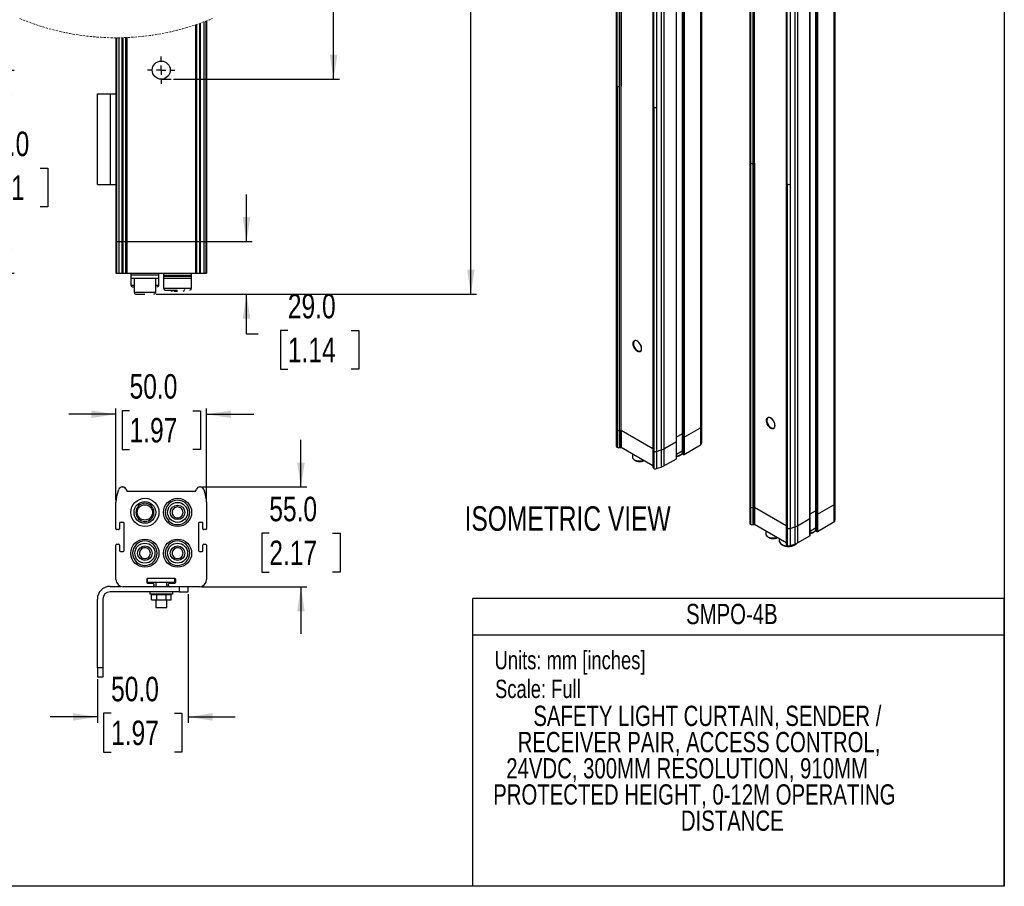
# Model space of a CAD drawing. Header units: millimetres. Extents: x 0 to 1118, y 0 to 864.
# Tile 3 of 4: x 575 to 1118, y 0 to 478. Entities that reach past the tile are written whole.
import ezdxf
from ezdxf.enums import TextEntityAlignment as Align

# ---------------------------------------------------------------- set-up
doc = ezdxf.new("R2010")
doc.units = ezdxf.units.MM
doc.linetypes.add('CENTERX2', pattern=[20.32, 12.7, -2.54, 2.54, -2.54])
doc.linetypes.add('HIDDEN', pattern=[1.905, 1.27, -0.635])
doc.layers.add('CENTER', color=40, linetype='CENTERX2')
doc.layers.add('DIMENSIONS', color=140, linetype='Continuous', lineweight=25)
doc.layers.add('TEXT', color=140, linetype='Continuous', lineweight=25)
doc.styles.add('SLDTEXTSTYLE0', font='TXT', dxfattribs={"width": 0.75})
doc.dimstyles.new('SLDDIMSTYLE0', dxfattribs={"dimtxt": 13.5, "dimasz": 13.5, "dimexe": 0, "dimexo": 0.0625, "dimgap": 3.375, "dimtad": 0, "dimtih": 1, "dimtoh": 1, "dimdec": 1, "dimrnd": 1e-09, "dimzin": 4, "dimdsep": 46, "dimtxsty": 'SLDTEXTSTYLE0', "dimsah": 1, "dimcen": 0.09, "dimadec": 0, "dimazin": 1, "dimtfac": 1, "dimtdec": 1, "dimtofl": 0, "dimtmove": 0, "dimatfit": 3, "dimfxl": 0, "dimfrac": 2, "dimtolj": 1, "dimtzin": 12, "dimarcsym": 0})
doc.dimstyles.new('SLDDIMSTYLE1', dxfattribs={"dimtxt": 13.5, "dimasz": 13.5, "dimexe": 0, "dimexo": 0.0625, "dimgap": 3.375, "dimtad": 0, "dimtih": 1, "dimtoh": 1, "dimdec": 1, "dimrnd": 1e-09, "dimzin": 4, "dimdsep": 46, "dimtxsty": 'SLDTEXTSTYLE0', "dimsah": 1, "dimcen": 0.09, "dimadec": 0, "dimazin": 1, "dimtfac": 1, "dimtdec": 1, "dimtmove": 0, "dimatfit": 0, "dimfxl": 0, "dimfrac": 2, "dimtolj": 1, "dimtzin": 12, "dimarcsym": 0})

# ---------------------------------------------------------------- blocks, each defined once
blk = doc.blocks.new('SW_NOTE_0')
at = {"layer": 'TEXT', "color": 0, "insert": (0, 13), "char_height": 10.0838, "attachment_point": 1, "style": 'SLDTEXTSTYLE0'}
blk.add_mtext('Scale: Full', dxfattribs=at)
blk = doc.blocks.new('SW_NOTE_0_1')
at = {"layer": 'TEXT', "color": 0, "insert": (0, 13), "char_height": 10.0838, "attachment_point": 1, "style": 'SLDTEXTSTYLE0'}
blk.add_mtext('Units: mm [inches]', dxfattribs=at)
blk = doc.blocks.new('Block1')
at = {"color": 140, "linetype": 'Continuous', "lineweight": 18}
blk.add_line((1117.6, 0), (824.74, 0), dxfattribs=at)
at = {"layer": 'TEXT'}
for p, q in [((1117.6, 158.75), (824.74, 158.75)), ((824.74, 0), (824.74, 158.75)), ((1117.6, 0), (1117.6, 158.75)), ((824.74, 138.68), (1117.6, 138.68))]:
    blk.add_line(p, q, dxfattribs=at)
for name, p in [('SW_NOTE_0_1', (836.66, 116.77)), ('SW_NOTE_0', (836.93, 100.91))]:
    blk.add_blockref(name, p, dxfattribs=at)
at = {"layer": 'TEXT', "color": 140, "style": 'SLDTEXTSTYLE0', "width": 0.75}
for tag, p in [('AUTOATTR1', (942.2, 141.22)), ('AUTOATTR0_0', (858.03, 85.07)), ('AUTOATTR0_1', (849.38, 70.62)), ('AUTOATTR0_2', (843.09, 56.16)), ('AUTOATTR0_3', (835.9, 41.71)), ('AUTOATTR0_4', (939.34, 27.26))]:
    blk.add_attdef(tag, text='', height=11.18, dxfattribs=at).set_placement(p, align=Align.BOTTOM_LEFT)
blk = doc.blocks.new('SW_BROKEN_VIEW_0')
at = {"color": 0}
for p, q in [((0, 279.18), (5, 279.18)), ((0, 0), (5.51, 0))]:
    blk.add_line(p, q, dxfattribs=at)
blk = doc.blocks.new('_D')
at = {"layer": 'DIMENSIONS'}
for p, q in [((659.19, 724.25), (751.1, 724.25)), ((747.92, 724.25), (747.92, 628.28)), ((725.48, 608.08), (721.37, 608.08)), ((721.37, 608.08), (721.37, 586.65)), ((770.37, 608.08), (774.48, 608.08)), ((774.48, 608.08), (774.48, 586.65)), ((721.37, 586.65), (725.48, 586.65)), ((774.48, 586.65), (770.37, 586.65)), ((747.92, 521.61), (747.92, 541.04)), ((741.17, 518.24), (747.92, 521.61)), ((754.67, 511.49), (741.17, 518.24)), ((747.92, 508.11), (754.67, 511.49)), ((747.92, 445.07), (747.92, 508.11)), ((659.7, 445.07), (751.1, 445.07))]:
    blk.add_line(p, q, dxfattribs=at)
for points in [[(747.92, 724.25), (745.85, 710.75), (750, 710.75)], [(747.92, 445.07), (750, 458.57), (745.85, 458.57)]]:
    blk.add_solid(points, dxfattribs=at)
at = {"layer": 'DIMENSIONS', "char_height": 13.5, "attachment_point": 1, "style": 'SLDTEXTSTYLE0'}
for s, insert in [('910.0', (725.48, 628.22)), ('35.83', (725.48, 604.05)), ('PROTECTIVE', (696.32, 579.88)), ('HEIGHT', (717.08, 558.44))]:
    blk.add_mtext(s, dxfattribs=dict(at, insert=insert))
blk = doc.blocks.new('_D_2')
at = {"layer": 'DIMENSIONS'}
for p, q in [((699.92, 355.57), (699.92, 381.53)), ((675.43, 355.57), (703.1, 355.57)), ((650.19, 326.57), (703.1, 326.57)), ((699.92, 304.56), (699.92, 326.57)), ((706.27, 304.56), (699.92, 304.56)), ((722.71, 306.55), (718.6, 306.55)), ((718.6, 306.55), (718.6, 285.12)), ((757.63, 306.55), (761.74, 306.55)), ((761.74, 306.55), (761.74, 285.12)), ((718.6, 285.12), (722.71, 285.12)), ((761.74, 285.12), (757.63, 285.12))]:
    blk.add_line(p, q, dxfattribs=at)
for points in [[(699.92, 355.57), (702, 369.07), (697.85, 369.07)], [(699.92, 326.57), (697.85, 313.07), (702, 313.07)]]:
    blk.add_solid(points, dxfattribs=at)
at = {"layer": 'DIMENSIONS', "char_height": 13.5, "attachment_point": 1, "style": 'SLDTEXTSTYLE0'}
for s, insert in [('29.0', (722.71, 326.7)), ('1.14', (722.71, 302.52))]:
    blk.add_mtext(s, dxfattribs=dict(at, insert=insert))
blk = doc.blocks.new('_D_3')
at = {"layer": 'DIMENSIONS'}
for p, q in [((661.33, 805.75), (826.76, 805.75)), ((823.59, 805.75), (823.59, 681.97)), ((801.14, 661.77), (797.03, 661.77)), ((797.03, 661.77), (797.03, 640.34)), ((846.03, 661.77), (850.14, 661.77)), ((850.14, 661.77), (850.14, 640.34)), ((797.03, 640.34), (801.14, 640.34)), ((850.14, 640.34), (846.03, 640.34)), ((823.59, 534.89), (823.59, 594.73)), ((830.34, 531.51), (823.59, 534.89)), ((816.84, 524.76), (830.34, 531.51)), ((823.59, 521.39), (816.84, 524.76)), ((823.59, 326.57), (823.59, 521.39)), ((650.19, 326.57), (826.76, 326.57))]:
    blk.add_line(p, q, dxfattribs=at)
for points in [[(823.59, 805.75), (821.51, 792.25), (825.66, 792.25)], [(823.59, 326.57), (825.66, 340.07), (821.51, 340.07)]]:
    blk.add_solid(points, dxfattribs=at)
at = {"layer": 'DIMENSIONS', "char_height": 13.5, "attachment_point": 1, "style": 'SLDTEXTSTYLE0'}
for s, insert in [('1110.0', (796.16, 681.91)), ('43.70', (801.14, 657.74)), ('OVERALL', (784.19, 633.57)), ('HEIGHT', (792.74, 612.13))]:
    blk.add_mtext(s, dxfattribs=dict(at, insert=insert))
blk = doc.blocks.new('_D_11')
at = {"layer": 'DIMENSIONS'}
for p, q in [((505.7, 450.07), (571.94, 450.07)), ((568.77, 450.07), (568.77, 416.25)), ((551.31, 396.05), (547.2, 396.05)), ((547.2, 396.05), (547.2, 374.62)), ((586.22, 396.05), (590.34, 396.05)), ((590.34, 396.05), (590.34, 374.62)), ((547.2, 374.62), (551.31, 374.62)), ((590.34, 374.62), (586.22, 374.62)), ((568.77, 338.07), (568.77, 371.88)), ((519.39, 338.07), (571.94, 338.07))]:
    blk.add_line(p, q, dxfattribs=at)
for points in [[(568.77, 450.07), (566.69, 436.57), (570.84, 436.57)], [(568.77, 338.07), (570.84, 351.57), (566.69, 351.57)]]:
    blk.add_solid(points, dxfattribs=at)
at = {"layer": 'DIMENSIONS', "char_height": 13.5, "attachment_point": 1, "style": 'SLDTEXTSTYLE0'}
for s, insert in [('112.0', (546.32, 416.2)), ('4.41', (551.31, 392.03))]:
    blk.add_mtext(s, dxfattribs=dict(at, insert=insert))
blk = doc.blocks.new('SW_CENTERMARKSYMBOL_1')
at = {"layer": 'CENTER', "color": 0}
for p, q in [((0, 5.08), (0, 7.54)), ((-5.08, 0), (-7.54, 0)), ((0, 0), (-2.54, 0)), ((0, 0), (0, 2.54)), ((0, 0), (0, -2.54)), ((0, 0), (2.54, 0)), ((5.08, 0), (7.54, 0)), ((0, -5.08), (0, -7.54))]:
    blk.add_line(p, q, dxfattribs=at)
blk = doc.blocks.new('_D_16')
at = {"layer": 'DIMENSIONS'}
for p, q in [((627.92, 213.07), (627.92, 263.47)), ((635.47, 262.29), (631.35, 262.29)), ((631.35, 262.29), (631.35, 240.85)), ((670.38, 262.29), (674.49, 262.29)), ((674.49, 262.29), (674.49, 240.85)), ((677.92, 213.07), (677.92, 263.47)), ((627.92, 260.3), (601.96, 260.3)), ((677.92, 260.3), (703.88, 260.3)), ((631.35, 240.85), (635.47, 240.85)), ((674.49, 240.85), (670.38, 240.85))]:
    blk.add_line(p, q, dxfattribs=at)
for points in [[(627.92, 260.3), (614.42, 262.37), (614.42, 258.22)], [(677.92, 260.3), (691.42, 258.22), (691.42, 262.37)]]:
    blk.add_solid(points, dxfattribs=at)
at = {"layer": 'DIMENSIONS', "char_height": 13.5, "attachment_point": 1, "style": 'SLDTEXTSTYLE0'}
for s, insert in [('50.0', (635.47, 282.43)), ('1.97', (635.47, 258.26))]:
    blk.add_mtext(s, dxfattribs=dict(at, insert=insert))
blk = doc.blocks.new('_D_17')
at = {"layer": 'DIMENSIONS'}
for p, q in [((729.92, 220.2), (729.92, 246.16)), ((675.68, 220.2), (733.1, 220.2)), ((712.47, 194.69), (708.35, 194.69)), ((708.35, 194.69), (708.35, 173.25)), ((747.38, 194.69), (751.49, 194.69)), ((751.49, 194.69), (751.49, 173.25)), ((708.35, 173.25), (712.47, 173.25)), ((751.49, 173.25), (747.38, 173.25)), ((675.19, 165.2), (733.1, 165.2)), ((729.92, 165.2), (729.92, 139.24))]:
    blk.add_line(p, q, dxfattribs=at)
for points in [[(729.92, 220.2), (732, 233.7), (727.85, 233.7)], [(729.92, 165.2), (727.85, 151.7), (732, 151.7)]]:
    blk.add_solid(points, dxfattribs=at)
at = {"layer": 'DIMENSIONS', "char_height": 13.5, "attachment_point": 1, "style": 'SLDTEXTSTYLE0'}
for s, insert in [('55.0', (712.47, 214.83)), ('2.17', (712.47, 190.66))]:
    blk.add_mtext(s, dxfattribs=dict(at, insert=insert))
blk = doc.blocks.new('_D_18')
at = {"layer": 'DIMENSIONS'}
for p, q in [((667.73, 161.14), (667.73, 90.23)), ((617.73, 114.14), (617.73, 90.23)), ((617.73, 93.41), (591.77, 93.41)), ((625.28, 95.4), (621.16, 95.4)), ((621.16, 95.4), (621.16, 73.96)), ((660.19, 95.4), (664.3, 95.4)), ((664.3, 95.4), (664.3, 73.96)), ((667.73, 93.41), (693.69, 93.41)), ((621.16, 73.96), (625.28, 73.96)), ((664.3, 73.96), (660.19, 73.96))]:
    blk.add_line(p, q, dxfattribs=at)
for points in [[(617.73, 93.41), (604.23, 95.49), (604.23, 91.33)], [(667.73, 93.41), (681.23, 91.33), (681.23, 95.49)]]:
    blk.add_solid(points, dxfattribs=at)
at = {"layer": 'DIMENSIONS', "char_height": 13.5, "attachment_point": 1, "style": 'SLDTEXTSTYLE0'}
for s, insert in [('50.0', (625.28, 115.54)), ('1.97', (625.28, 91.37))]:
    blk.add_mtext(s, dxfattribs=dict(at, insert=insert))

msp = doc.modelspace()

# ---------------------------------------------------------------- linework, layer by layer
at = {"color": 7, "linetype": 'Continuous'}
for p, q in [((1117.59949, 863.60028), (1117.59949, 0.00028)), ((1117.59949, 0.00028), (-0.00051, 0.00028))]:
    msp.add_line(p, q, dxfattribs=at)
for p, q in [((903.71742, 817.33291), (903.71742, 252.2214)), ((904.10794, 816.94112), (904.10794, 441.38678)), ((905.59321, 441.13108), (905.59321, 816.71136)), ((906.15102, 816.81989), (906.15102, 251.52877)), ((906.34353, 816.91406), (906.34353, 441.32082)), ((950.06583, 818.20733), (950.06583, 252.90409)), ((950.84688, 253.99263), (950.84688, 819.31105)), ((936.8665, 245.28427), (936.8665, 810.59045)), ((936.96413, 245.42034), (936.96413, 810.73876)), ((940.0687, 813.34084), (940.0687, 248.1417)), ((940.16633, 248.00563), (940.16633, 813.26963)), ((940.63774, 812.99994), (940.63774, 247.7335)), ((941.10914, 813.03639), (941.10914, 247.7335)), ((923.85887, 805.7055), (923.85887, 240.59399)), ((924.2494, 805.31371), (924.2494, 429.75936)), ((925.96056, 805.14563), (925.96056, 429.56103)), ((928.50783, 805.96265), (928.50783, 240.66833)), ((929.98425, 806.61413), (929.98425, 241.31124)), ((1024.40169, 211.53034), (1024.40169, 776.84877)), ((977.27223, 775.07754), (977.27223, 209.75911)), ((977.66275, 774.53326), (977.66275, 398.92449)), ((979.14802, 398.66879), (979.14802, 774.27757)), ((979.70583, 774.3849), (979.70583, 209.06648)), ((979.89834, 398.85854), (979.89834, 774.46731)), ((1013.62351, 770.99784), (1013.62351, 205.67941)), ((1013.72114, 205.54335), (1013.72114, 770.86177)), ((1023.62064, 775.76022), (1023.62064, 210.4418)), ((1010.42131, 202.82199), (1010.42131, 768.14041)), ((1010.51894, 202.95805), (1010.51894, 768.27648)), ((1014.19255, 770.58963), (1014.19255, 205.27121)), ((1014.66395, 770.58963), (1014.66395, 205.27121)), ((997.41368, 763.45012), (997.41368, 198.1317)), ((997.80421, 762.90585), (997.80421, 387.29707)), ((999.51537, 762.70751), (999.51537, 387.09874)), ((1002.06264, 763.52446), (1002.06264, 198.20604)), ((1003.53906, 764.16737), (1003.53906, 198.84895)), ((671.9215, 355.56696), (671.9215, 475.0839)), ((671.97429, 355.56696), (671.97429, 475.10161)), ((672.36871, 475.23482), (672.36871, 355.56696)), ((674.15757, 355.56696), (674.15757, 475.85566)), ((674.41387, 475.94686), (674.41387, 355.56696)), ((676.33692, 476.64948), (676.33692, 355.56696)), ((677.53772, 477.10471), (677.53772, 355.56696)), ((677.92248, 477.25327), (677.92248, 355.56696)), ((627.92248, 467.91111), (627.92248, 355.56696)), ((628.30724, 467.91141), (628.30724, 355.56696)), ((629.50803, 467.9193), (629.50803, 355.56696)), ((631.43108, 355.56696), (631.43108, 467.95367)), ((631.68739, 467.96028), (631.68739, 355.56696)), ((633.47624, 355.56696), (633.47624, 468.01968)), ((633.87067, 468.03589), (633.87067, 355.56696)), ((633.92345, 468.03816), (633.92345, 355.56696)), ((904.10794, 251.67713), (904.10794, 441.38678)), ((904.22877, 441.30865), (904.22877, 251.60738)), ((905.59321, 251.42143), (905.59321, 441.13108)), ((906.34353, 441.32082), (906.28131, 441.28491)), ((906.28131, 441.28491), (906.28131, 251.57526)), ((906.34307, 441.32109), (906.34353, 441.32136)), ((906.34353, 441.32082), (906.34307, 441.32109)), ((617.73325, 386.98877), (617.73325, 436.98879)), ((617.73325, 436.98879), (624.73326, 436.98879)), ((624.73326, 436.98879), (624.73326, 386.98877)), ((624.73326, 436.98879), (627.92248, 436.98879)), ((924.2494, 240.04971), (924.2494, 429.75936)), ((924.37022, 429.681), (924.37022, 239.97996)), ((925.96056, 429.56103), (925.96056, 239.85138)), ((977.66275, 209.21484), (977.66275, 398.92449)), ((977.78358, 398.84637), (977.78358, 209.14509)), ((979.14802, 208.95914), (979.14802, 398.66879)), ((979.89834, 398.85854), (979.83612, 398.82262)), ((979.83612, 398.82262), (979.83612, 209.11297)), ((979.89834, 398.85907), (979.89787, 398.8588)), ((979.89787, 398.8588), (979.89834, 398.85854)), ((617.73325, 386.98877), (624.73326, 386.98877)), ((624.73326, 386.98877), (627.92248, 386.98877)), ((997.80421, 197.58743), (997.80421, 387.29707)), ((997.92503, 387.21871), (997.92503, 197.51767)), ((999.51537, 387.09874), (999.51537, 197.38909)), ((627.92248, 355.56696), (628.30724, 355.56696)), ((627.92248, 355.56696), (627.92248, 338.06698)), ((628.30724, 355.56696), (629.50803, 355.56696)), ((628.30724, 355.56696), (628.30724, 338.06698)), ((629.50803, 355.56696), (631.43108, 355.56696)), ((629.50803, 355.56696), (629.50803, 338.06698)), ((631.43108, 355.56696), (631.68739, 355.56696)), ((631.43108, 338.06698), (631.43108, 355.56696)), ((631.68739, 355.56696), (633.47624, 355.56696)), ((631.68739, 355.56696), (631.68739, 338.06698)), ((633.47624, 355.56696), (633.87067, 355.56696)), ((633.47624, 338.06698), (633.47624, 355.56696)), ((633.87067, 355.56696), (633.92345, 355.56696)), ((633.87067, 338.06698), (633.87067, 355.56696)), ((633.92345, 355.56696), (671.9215, 355.56696)), ((633.92345, 355.56696), (633.92345, 338.06698)), ((671.9215, 355.56696), (671.97429, 355.56696)), ((671.9215, 338.06698), (671.9215, 355.56696)), ((671.97429, 355.56696), (672.36871, 355.56696)), ((671.97429, 355.56696), (671.97429, 338.06698)), ((672.36871, 355.56696), (674.15757, 355.56696)), ((672.36871, 355.56696), (672.36871, 338.06698)), ((674.15757, 355.56696), (674.41387, 355.56696)), ((674.15757, 338.06698), (674.15757, 355.56696)), ((674.41387, 355.56696), (676.33692, 355.56696)), ((674.41387, 355.56696), (674.41387, 338.06698)), ((676.33692, 355.56696), (677.53772, 355.56696)), ((676.33692, 355.56696), (676.33692, 338.06698)), ((677.53772, 355.56696), (677.92248, 355.56696)), ((677.53772, 355.56696), (677.53772, 338.06698)), ((677.92248, 355.56696), (677.92248, 338.06698)), ((627.92248, 338.06698), (628.30724, 338.06698)), ((628.30724, 338.06698), (629.50803, 338.06698)), ((629.50803, 338.06698), (631.43108, 338.06698)), ((631.43108, 338.06698), (631.68739, 338.06698)), ((631.68739, 338.06698), (633.47624, 338.06698)), ((633.47624, 338.06698), (633.87067, 338.06698)), ((633.87067, 338.06698), (633.92345, 338.06698)), ((633.92345, 338.06698), (671.9215, 338.06698)), ((636.16964, 338.06698), (636.16964, 337.06699)), ((636.16964, 337.06699), (636.17248, 337.06699)), ((636.17248, 337.06699), (636.17248, 335.26699)), ((651.67247, 337.06699), (636.17248, 337.06699)), ((651.67247, 335.26699), (651.67247, 337.06699)), ((651.67247, 337.06699), (651.67531, 337.06699)), ((651.67531, 337.06699), (651.67531, 338.06698)), ((654.16964, 338.06698), (654.16964, 337.06699)), ((654.16964, 337.06699), (669.67531, 337.06699)), ((654.17248, 337.06699), (654.17248, 336.26698)), ((669.67247, 336.26698), (669.67247, 337.06699)), ((669.67531, 337.06699), (669.67531, 338.06698)), ((671.9215, 338.06698), (671.97429, 338.06698)), ((671.97429, 338.06698), (672.36871, 338.06698)), ((672.36871, 338.06698), (674.15757, 338.06698)), ((674.15757, 338.06698), (674.41387, 338.06698)), ((674.41387, 338.06698), (676.33692, 338.06698)), ((676.33692, 338.06698), (677.53772, 338.06698)), ((677.53772, 338.06698), (677.92248, 338.06698)), ((636.17248, 335.26699), (636.17248, 331.56697)), ((636.17248, 335.26699), (651.67247, 335.26699)), ((636.17248, 331.56697), (637.92248, 331.56697)), ((637.92248, 335.26699), (637.92248, 327.56697)), ((649.92247, 327.56697), (649.92247, 335.26699)), ((649.92247, 331.56697), (651.67247, 331.56697)), ((651.67247, 331.56697), (651.67247, 335.26699)), ((654.16964, 336.26698), (654.16964, 335.26699)), ((669.67531, 336.26698), (654.16964, 336.26698)), ((654.16964, 335.26699), (669.67531, 335.26699)), ((654.17248, 335.26699), (654.17248, 329.76697)), ((669.67247, 329.76697), (669.67247, 335.26699)), ((669.67531, 335.26699), (669.67531, 336.26698)), ((637.17247, 330.56699), (637.92248, 330.56699)), ((637.92248, 327.56697), (649.92247, 327.56697)), ((638.92247, 326.56698), (643.92248, 326.56698)), ((654.17248, 329.76697), (669.67247, 329.76697)), ((655.17247, 328.76699), (661.92248, 328.76699)), ((659.86777, 328.26696), (661.92248, 328.26696)), ((903.71742, 252.2214), (903.71742, 242.69509)), ((904.10794, 251.67713), (904.22877, 251.60738)), ((904.10794, 242.15082), (904.10794, 251.67713)), ((904.22877, 251.60738), (904.22877, 242.08107)), ((905.59321, 251.42143), (906.15102, 251.52877)), ((905.59321, 241.89512), (905.59321, 251.42143)), ((906.15102, 242.00246), (906.15102, 251.52877)), ((906.28131, 251.57526), (906.34353, 251.61117)), ((906.28131, 251.57526), (906.28131, 242.04895)), ((906.34353, 251.61117), (923.85887, 241.49978)), ((906.39067, 251.58396), (906.39067, 242.11208)), ((941.10914, 247.7335), (950.06583, 252.90409)), ((950.06583, 252.90409), (950.06583, 243.37778)), ((950.84688, 244.46632), (950.84688, 253.99263)), ((929.98425, 241.31124), (936.8665, 245.28427)), ((936.8665, 235.75796), (936.8665, 245.28427)), ((936.96413, 247.78986), (940.0687, 249.58209)), ((936.96413, 235.89403), (936.96413, 245.42034)), ((940.0687, 248.1417), (940.0687, 238.61539)), ((940.16633, 248.00563), (940.63774, 247.7335)), ((940.16633, 238.47932), (940.16633, 248.00563)), ((940.63774, 247.7335), (940.63774, 238.20719)), ((941.10914, 247.7335), (941.10914, 238.20719)), ((904.10794, 242.15082), (904.22877, 242.08107)), ((905.59321, 241.89512), (906.15102, 242.00246)), ((906.28131, 242.04895), (906.39067, 242.11208)), ((906.39067, 242.11208), (923.85887, 232.0279)), ((923.85887, 240.59399), (923.85887, 231.06768)), ((924.2494, 240.04971), (924.37022, 239.97996)), ((924.2494, 230.5234), (924.2494, 240.04971)), ((924.37022, 239.97996), (924.37022, 230.45365)), ((925.96056, 239.85138), (928.50783, 240.66833)), ((925.96056, 239.85138), (925.96056, 230.32507)), ((928.50783, 240.66833), (928.50783, 231.14202)), ((929.98425, 241.31124), (929.98425, 231.78493)), ((936.96413, 238.26355), (940.0687, 240.05578)), ((941.10914, 238.20719), (950.06583, 243.37778)), ((912.59611, 238.52975), (912.59611, 236.84558)), ((929.98425, 231.78493), (936.8665, 235.75796)), ((940.16633, 238.47932), (940.63774, 238.20719)), ((924.2494, 230.5234), (924.37022, 230.45365)), ((925.96056, 230.32507), (928.50783, 231.14202)), ((628.30727, 214.54461), (629.50807, 218.7474)), ((631.43103, 220.19796), (631.68733, 220.19796)), ((633.47619, 219.09239), (633.87065, 218.30352)), ((633.92346, 218.07991), (633.92346, 217.84793)), ((633.92346, 217.94792), (671.92154, 217.94792)), ((633.92346, 217.84793), (671.92154, 217.84793)), ((671.92154, 217.84793), (671.92154, 218.07991)), ((671.97423, 218.30352), (672.36869, 219.09239)), ((674.15755, 220.19796), (674.41385, 220.19796)), ((676.33693, 218.7474), (677.53773, 214.54461)), ((627.92246, 197.19796), (627.92246, 211.79741)), ((677.92253, 211.79741), (677.92253, 197.19796)), ((977.27223, 209.75911), (977.27223, 200.2328)), ((977.66275, 209.21484), (977.78358, 209.14509)), ((977.66275, 199.68853), (977.66275, 209.21484)), ((977.78358, 209.14509), (977.78358, 199.61878)), ((979.14802, 208.95914), (979.70583, 209.06648)), ((979.14802, 199.43284), (979.14802, 208.95914)), ((979.70583, 199.54017), (979.70583, 209.06648)), ((979.83612, 209.11297), (979.89834, 209.14889)), ((979.83612, 209.11297), (979.83612, 199.58666)), ((979.89834, 209.14889), (997.41368, 199.03749)), ((979.94548, 209.12167), (979.94548, 199.64979)), ((1010.51894, 205.32757), (1013.62351, 207.1198)), ((1014.66395, 205.27121), (1023.62064, 210.4418)), ((1023.62064, 210.4418), (1023.62064, 200.91549)), ((1024.40169, 202.00403), (1024.40169, 211.53034)), ((1003.53906, 198.84895), (1010.42131, 202.82199)), ((1010.42131, 193.29568), (1010.42131, 202.82199)), ((1010.51894, 193.43174), (1010.51894, 202.95805)), ((1013.62351, 205.67941), (1013.62351, 196.1531)), ((1013.72114, 205.54335), (1014.19255, 205.27121)), ((1013.72114, 196.01704), (1013.72114, 205.54335)), ((1014.19255, 205.27121), (1014.19255, 195.7449)), ((1014.66395, 205.27121), (1014.66395, 195.7449)), ((1014.66395, 195.7449), (1023.62064, 200.91549)), ((629.42247, 196.69794), (628.42243, 196.69794)), ((629.92244, 200.19795), (629.92244, 197.19796)), ((631.92253, 200.69795), (630.42252, 200.69795)), ((632.42249, 185.19794), (632.42249, 200.19795)), ((673.4225, 200.19795), (673.4225, 185.19794)), ((675.42248, 200.69795), (673.92247, 200.69795)), ((675.92244, 197.19796), (675.92244, 200.19795)), ((677.42245, 196.69794), (676.42252, 196.69794)), ((977.66275, 199.68853), (977.78358, 199.61878)), ((979.14802, 199.43284), (979.70583, 199.54017)), ((979.83612, 199.58666), (979.94548, 199.64979)), ((979.94548, 199.64979), (997.41368, 189.56561)), ((986.15092, 196.06746), (986.15092, 194.3833)), ((997.41368, 198.1317), (997.41368, 188.60539)), ((997.80421, 197.58743), (997.92503, 197.51767)), ((997.80421, 188.06112), (997.80421, 197.58743)), ((997.92503, 197.51767), (997.92503, 187.99136)), ((999.51537, 197.38909), (1002.06264, 198.20604)), ((999.51537, 197.38909), (999.51537, 187.86278)), ((1002.06264, 198.20604), (1002.06264, 188.67973)), ((1003.53906, 198.84895), (1003.53906, 189.32264)), ((1010.51894, 195.80126), (1013.62351, 197.59349)), ((1013.72114, 196.01704), (1014.19255, 195.7449)), ((993.46954, 191.84252), (993.46954, 190.68244)), ((1003.53906, 189.32264), (1010.42131, 193.29568)), ((627.92246, 169.19794), (627.92246, 188.19796)), ((628.42243, 188.69795), (629.42247, 188.69795)), ((629.92244, 188.19796), (629.92244, 185.19794)), ((630.42252, 184.69794), (631.92253, 184.69794)), ((673.92247, 184.69794), (675.42248, 184.69794)), ((675.92244, 185.19794), (675.92244, 188.19796)), ((676.42252, 188.69795), (677.42245, 188.69795)), ((677.92253, 188.19796), (677.92253, 169.19794)), ((997.80421, 188.06112), (997.92503, 187.99136)), ((999.51537, 187.86278), (1002.06264, 188.67973)), ((644.92242, 169.19794), (644.92242, 167.69793)), ((645.42251, 167.69793), (645.42251, 169.69793)), ((660.42249, 169.69793), (645.42251, 169.69793)), ((660.42249, 167.69793), (660.42249, 169.69793)), ((660.92246, 167.69793), (660.92246, 169.19794)), ((624.73326, 165.4086), (630.64151, 165.4086)), ((648.42253, 165.19793), (631.92253, 165.19793)), ((645.42251, 167.69793), (660.42249, 167.69793)), ((645.42251, 167.19793), (648.42253, 167.19793)), ((648.83022, 165.4086), (657.01466, 165.4086)), ((648.92249, 166.69794), (648.92249, 165.69792)), ((649.92242, 167.69793), (649.92242, 165.4086)), ((655.92246, 165.4086), (655.92246, 167.69793)), ((656.92251, 165.69792), (656.92251, 166.69794)), ((657.42247, 167.19793), (660.42249, 167.19793)), ((673.92247, 165.19793), (657.42247, 165.19793)), ((662.73324, 165.19793), (662.73324, 162.40858)), ((667.73324, 162.40858), (667.73324, 165.19793)), ((617.73329, 120.40858), (617.73329, 158.4086)), ((620.73331, 158.4086), (620.73331, 120.40858)), ((662.73324, 162.40858), (624.73326, 162.40858)), ((646.57001, 162.31646), (646.57001, 161.07189)), ((659.27498, 162.31646), (646.57001, 162.31646)), ((659.27498, 161.07189), (646.57001, 161.07189)), ((647.5225, 160.96838), (650.22247, 160.96838)), ((647.5225, 157.96839), (647.5225, 160.96838)), ((647.5225, 157.96839), (650.22247, 157.96839)), ((649.92242, 162.40858), (649.92242, 162.31646)), ((649.92242, 161.07189), (649.92242, 160.96838)), ((649.92242, 157.96839), (649.92242, 153.69793)), ((650.22247, 160.96838), (650.22247, 157.96839)), ((650.22247, 160.96838), (655.62253, 160.96838)), ((650.22247, 157.96839), (655.62253, 157.96839)), ((655.62253, 157.96839), (655.62253, 160.96838)), ((655.62253, 160.96838), (658.3225, 160.96838)), ((655.62253, 157.96839), (658.3225, 157.96839)), ((655.92246, 162.31646), (655.92246, 162.40858)), ((655.92246, 160.96838), (655.92246, 161.07189)), ((655.92246, 153.69793), (655.92246, 157.96839)), ((658.3225, 157.96839), (658.3225, 160.96838)), ((659.27498, 161.07189), (659.27498, 162.31646)), ((662.73324, 162.40858), (667.73324, 162.40858)), ((649.92242, 153.69793), (655.92246, 153.69793)), ((620.73331, 120.40858), (617.73329, 120.40858)), ((617.73329, 120.40858), (617.73329, 115.40859)), ((620.73331, 120.40858), (620.73331, 115.40859)), ((620.73331, 115.40859), (617.73329, 115.40859))]:
    msp.add_line(p, q)
at = {"flags": 128}
for points in [[(915.29975, 295.16112), (915.93567, 294.89495), (916.52442, 294.85038), (917.02235, 295.03072), (917.39252, 295.42259), (917.60747, 295.99694), (917.65128, 296.71116), (917.52068, 297.51229), (917.22537, 298.3409), (916.78724, 299.13555), (916.23879, 299.8373), (915.6207, 300.3941), (914.9788, 300.76466), (914.36071, 300.92149), (913.81226, 300.85297), (913.37413, 300.56417), (913.07882, 300.07652), (912.94822, 299.42618), (912.99203, 298.66138), (913.20699, 297.83885), (913.57715, 297.01959), (914.07508, 296.26435), (914.66383, 295.62916), (915.29975, 295.16112)], [(917.01342, 295.02331), (916.83438, 294.9401), (916.28593, 294.87158), (915.66784, 295.02841), (915.02594, 295.39897), (914.40785, 295.95577), (913.8594, 296.65752), (913.42127, 297.45217), (913.12596, 298.28078), (912.99536, 299.08191), (913.03917, 299.79613), (913.25413, 300.37048), (913.62429, 300.76235), (913.68036, 300.79697)], [(917.70391, 296.54946), (917.61651, 297.33425), (917.36078, 298.16175), (916.95568, 298.9706), (916.43128, 299.70079), (915.82644, 300.29818), (915.18604, 300.71845), (914.55757, 300.93045), (913.98764, 300.91845), (913.51852, 300.68333), (913.185, 300.24254), (913.01182, 299.62877), (913.01182, 298.88753), (913.185, 298.0738), (913.51852, 297.24794), (913.98764, 296.47119), (914.55757, 295.80116), (915.18604, 295.28754), (915.82644, 294.96843), (916.43128, 294.86749), (916.95568, 294.99221), (917.36078, 295.33334), (917.61651, 295.86559), (917.70391, 296.54946)], [(913.77731, 300.84678), (913.60984, 300.70024), (913.31452, 300.21259), (913.18393, 299.56225), (913.22773, 298.79745), (913.44269, 297.97492), (913.81286, 297.15565), (914.31078, 296.40042), (914.89954, 295.76523), (915.53545, 295.29719)], [(988.85456, 252.69884), (989.49048, 252.43266), (990.07923, 252.38809), (990.57716, 252.56843), (990.94733, 252.96031), (991.16228, 253.53465), (991.20609, 254.24887), (991.07549, 255.05), (990.78018, 255.87861), (990.34205, 256.67326), (989.7936, 257.37501), (989.17551, 257.93181), (988.53361, 258.30237), (987.91552, 258.4592), (987.36707, 258.39068), (986.92894, 258.10188), (986.63363, 257.61423), (986.50303, 256.96389), (986.54684, 256.19909), (986.7618, 255.37656), (987.13196, 254.5573), (987.62989, 253.80207), (988.21864, 253.16688), (988.85456, 252.69884)], [(990.56823, 252.56102), (990.38919, 252.47781), (989.84074, 252.40929), (989.22265, 252.56612), (988.58075, 252.93668), (987.96266, 253.49348), (987.41421, 254.19523), (986.97608, 254.98988), (986.68077, 255.81849), (986.55017, 256.61962), (986.59398, 257.33384), (986.80894, 257.90819), (987.1791, 258.30006), (987.23517, 258.33468)], [(991.25872, 254.08717), (991.17132, 254.87196), (990.91559, 255.69947), (990.51049, 256.50831), (989.98608, 257.2385), (989.38125, 257.83589), (988.74085, 258.25617), (988.11238, 258.46817), (987.54245, 258.45616), (987.07333, 258.22105), (986.73981, 257.78025), (986.56663, 257.16648), (986.56663, 256.42524), (986.73981, 255.61152), (987.07333, 254.78565), (987.54245, 254.0089), (988.11238, 253.33887), (988.74085, 252.82525), (989.38125, 252.50614), (989.98608, 252.4052), (990.51049, 252.52993), (990.91559, 252.87106), (991.17132, 253.4033), (991.25872, 254.08717)], [(987.33214, 258.3845), (987.16465, 258.23795), (986.86933, 257.7503), (986.73873, 257.09996), (986.78254, 256.33516), (986.9975, 255.51263), (987.36767, 254.69337), (987.86559, 253.93813), (988.45435, 253.30294), (989.09026, 252.8349)], [(912.59611, 236.84558), (912.64536, 236.48435), (912.92509, 235.92851), (913.43549, 235.43029), (914.14449, 235.021), (915.00752, 234.72635), (915.97038, 234.56486), (916.97255, 234.54668), (917.95107, 234.67295), (918.83095, 234.93046)], [(986.15092, 194.3833), (986.20017, 194.02207), (986.4799, 193.46622), (986.9903, 192.968), (987.69929, 192.55871), (988.56233, 192.26406), (989.52519, 192.10257), (990.52736, 192.08439), (991.50587, 192.21066), (992.38576, 192.46817)], [(993.46954, 190.68244), (993.47143, 190.60167), (993.62226, 189.96261), (994.00753, 189.35721), (994.60924, 188.81378), (995.39924, 188.35772), (996.34059, 188.01036), (997.38929, 187.78795), (998.49629, 187.70088), (999.60984, 187.75323), (1000.67786, 187.94254), (1001.65041, 188.25996), (1002.48202, 188.69066), (1002.90035, 188.99823)]]:
    msp.add_lwpolyline(points, dxfattribs=at)
for centre, radius in [((652.92249, 450.06697), 5.00001), ((643.92248, 206.19793), 7.75), ((643.92248, 206.19793), 6), ((661.92248, 206.19793), 7.75284), ((661.92248, 206.19793), 7.75), ((661.92248, 206.19793), 5.5), ((643.92248, 206.19793), 4.2), ((661.92248, 206.19793), 4), ((643.92248, 183.69793), 7.75284), ((643.92248, 183.69793), 7.75), ((661.92248, 183.69793), 7.75284), ((661.92248, 183.69793), 7.75), ((643.92248, 183.69793), 5.5), ((643.92248, 183.69793), 4), ((661.92248, 183.69793), 5.5), ((661.92248, 183.69793), 4)]:
    msp.add_circle(centre, radius)
at = {"color": 7, "linetype": 'HIDDEN', "lineweight": 18}
msp.add_arc((628.00165, 605.96023), 138.04915, 247.3801351, 292.6198649, dxfattribs=at)
for centre, radius, start, end in [((905.16018, 443.0573), 1.9743, 237.7938792, 282.6701279), ((906.16454, 441.4947), 0.2401, 299.0992281, 318.1984723), ((925.31459, 431.46869), 2.01407, 238.0703354, 288.7068715), ((978.71498, 400.59501), 1.9743, 237.7938792, 282.6701279), ((979.71935, 399.03241), 0.2401, 299.0992281, 318.1984723), ((998.8694, 389.00641), 2.01407, 238.0703354, 288.7068715), ((637.17248, 331.56699), 1, 180.0007925, 269.9996344), ((650.67247, 331.56699), 1, 270.0003656, 359.9992075), ((638.92248, 327.56698), 1, 180.0007925, 269.9996344), ((648.92247, 327.56698), 1, 270.0003656, 359.9992075), ((655.17248, 329.76699), 1, 180.0007925, 269.9996344), ((658.92257, 329.26713), 1.00017, 210.5693812, 269.9946881), ((664.92246, 329.26698), 1.00001, 270.0006675, 359.9984787), ((668.67247, 329.76699), 1, 270.0003656, 359.9992075), ((916.52491, 296.68508), 1.70448, 234.5141086, 289.898519), ((904.3915, 252.29283), 0.67786, 186.048461, 245.2716799), ((904.37605, 252.28174), 0.6614, 185.2347364, 246.0854045), ((905.17373, 253.44235), 2.064, 242.7527525, 281.7264211), ((906.07646, 251.94359), 0.42147, 280.1897472, 299.0813683), ((949.51233, 254.12572), 1.34117, 294.3746583, 354.3052007), ((990.07972, 254.22279), 1.70448, 234.5140333, 289.8992985), ((936.79731, 245.43698), 0.16765, 294.3746583, 354.3052007), ((940.23552, 248.15834), 0.16765, 185.6947993, 245.6253417), ((940.87344, 248.1884), 0.51234, 242.6096722, 297.3903278), ((949.51233, 244.59941), 1.34117, 294.3746583, 354.3052007), ((904.3915, 242.76652), 0.67786, 186.048461, 245.2716799), ((905.17373, 243.91604), 2.064, 242.7527525, 281.7264211), ((906.07646, 242.41728), 0.42147, 280.1897472, 299.0813683), ((924.52351, 240.65863), 0.66777, 185.5554435, 245.7646975), ((925.32105, 241.84088), 2.08976, 242.935598, 287.8195551), ((926.22855, 247.9194), 7.60086, 287.4498722, 299.6114598), ((936.79731, 235.91067), 0.16765, 294.3746583, 354.3052007), ((936.31908, 243.22382), 5.90178, 276.2748739, 309.4450453), ((940.23552, 238.63203), 0.16765, 185.6947993, 245.6253417), ((940.87344, 238.66209), 0.51234, 242.6096722, 297.3903278), ((924.52351, 231.13232), 0.66777, 185.5554435, 245.7646975), ((925.32105, 232.31458), 2.08976, 242.935598, 287.8195551), ((926.22855, 238.39309), 7.60086, 287.4498722, 299.6114598), ((631.43108, 218.19795), 2, 90, 164.0546041), ((631.67972, 218.21347), 2, 26.0691786, 97.1413714), ((631.68739, 218.19795), 2, 26.5650512, 90), ((633.42346, 218.07992), 0.5, 360, 26.5650512), ((672.4215, 218.07992), 0.5, 153.4349488, 180), ((674.15756, 218.19795), 2, 90, 153.4349488), ((674.4094, 218.21387), 2, 15.4716765, 97.2336795), ((674.41387, 218.19795), 2, 15.9453959, 90), ((637.92248, 211.7974), 10, 164.0546041, 180), ((667.92248, 211.7974), 10, 0, 15.9453959), ((977.94631, 209.83054), 0.67786, 186.048461, 245.2716799), ((978.72854, 210.98006), 2.064, 242.7527525, 281.7264211), ((979.63127, 209.4813), 0.42147, 280.1897472, 299.0813683), ((1023.06714, 211.66343), 1.34117, 294.3746583, 354.3052007), ((1010.35212, 202.97469), 0.16765, 294.3746583, 354.3052007), ((1013.79033, 205.69605), 0.16765, 185.6947993, 245.6253417), ((1014.42825, 205.72611), 0.51234, 242.6096722, 297.3903278), ((1023.06714, 202.13712), 1.34117, 294.3746583, 354.3052007), ((628.42248, 197.19795), 0.5, 180, 270), ((629.42248, 197.19795), 0.5, 270, 0), ((630.42248, 200.19795), 0.5, 90, 180), ((631.92248, 200.19795), 0.5, 0, 90), ((673.92248, 200.19795), 0.5, 90, 180), ((675.42248, 200.19795), 0.5, 0, 90), ((676.42248, 197.19795), 0.5, 180, 270), ((677.42248, 197.19795), 0.5, 270, 0), ((977.94631, 200.30423), 0.67786, 186.048461, 245.2716799), ((978.72854, 201.45375), 2.064, 242.7527525, 281.7264211), ((979.63127, 199.95499), 0.42147, 280.1897472, 299.0813683), ((998.07832, 198.19634), 0.66777, 185.5554435, 245.7646975), ((998.87586, 199.3786), 2.08976, 242.935598, 287.8195551), ((999.78336, 205.45711), 7.60086, 287.4498722, 299.6114598), ((1009.87388, 200.76153), 5.90178, 276.2748739, 309.4450453), ((1013.79033, 196.16974), 0.16765, 185.6947993, 245.6253417), ((1014.42825, 196.1998), 0.51234, 242.6096722, 297.3903278), ((1010.35212, 193.44838), 0.16765, 294.3746583, 354.3052007), ((628.42248, 188.19795), 0.5, 90, 180), ((629.42248, 188.19795), 0.5, 0, 90), ((630.42248, 185.19795), 0.5, 180, 270), ((631.92248, 185.19795), 0.5, 270, 0), ((673.92248, 185.19795), 0.5, 180, 270), ((675.42248, 185.19795), 0.5, 270, 0), ((676.42248, 188.19795), 0.5, 90, 180), ((677.42248, 188.19795), 0.5, 0, 90), ((998.07832, 188.67003), 0.66777, 185.5554435, 245.7646975), ((998.87586, 189.85229), 2.08976, 242.935598, 287.8195551), ((999.78336, 195.9308), 7.60086, 287.4498722, 299.6114598), ((631.92248, 169.19793), 4, 180, 270), ((645.42248, 169.19793), 0.5, 90, 180), ((660.42248, 169.19793), 0.5, 0, 90), ((673.92248, 169.19793), 4, 270, 0), ((624.73326, 158.40859), 7, 90, 180), ((645.42248, 167.69793), 0.5, 180, 270), ((648.42248, 166.69793), 0.5, 0, 90), ((648.42248, 165.69793), 0.5, 270, 0), ((657.42248, 166.69793), 0.5, 90, 180), ((657.42248, 165.69793), 0.5, 180, 270), ((660.42248, 167.69793), 0.5, 270, 0), ((624.73326, 158.40859), 4, 90, 180)]:
    msp.add_arc(centre, radius, start, end)
for points, knots in [([(912.60981, 236.80183), (912.62377, 236.62794), (912.65361, 236.25642), (912.9329, 235.7371), (913.34453, 235.28018), (913.8796, 234.90004), (914.46151, 234.6245), (915.03632, 234.44273), (915.58516, 234.32726), (916.09978, 234.2646), (916.45006, 234.25756), (916.59611, 234.25462)], [0, 0, 0, 0, 0.115700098, 0.247199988, 0.37940263, 0.50441669, 0.637879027, 0.739190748, 0.824884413, 0.926983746, 1, 1, 1, 1]), ([(916.59611, 234.25462), (916.90346, 234.26678), (917.33511, 234.28385), (917.946, 234.39395), (918.43626, 234.52675), (918.83806, 234.66835), (919.02898, 234.77627), (919.06387, 234.796)], [0, 0, 0, 0, 0.345791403, 0.485647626, 0.714787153, 0.947878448, 1, 1, 1, 1]), ([(936.96413, 237.08374), (937.02434, 237.09256), (937.31077, 237.13454), (937.80942, 237.25272), (938.4483, 237.46055), (939.05744, 237.73455), (939.60598, 238.08305), (939.96088, 238.35205), (940.09511, 238.52033), (940.10416, 238.53167)], [0, 0, 0, 0, 0.0467000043, 0.2221392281, 0.4011842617, 0.590599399, 0.7857460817, 0.985561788, 1, 1, 1, 1]), ([(661.92248, 212.94793), (663.71264, 212.94793), (665.42961, 212.23674), (667.96128, 209.70507), (668.67248, 207.98809), (668.67248, 204.40777), (667.96128, 202.6908), (665.42961, 200.15913), (663.71264, 199.44793), (660.13232, 199.44793), (658.41534, 200.15913), (655.88367, 202.6908), (655.17248, 204.40777), (655.17248, 207.98809), (655.88367, 209.70507), (658.41534, 212.23674), (660.13232, 212.94793), (661.92248, 212.94793)], [0, 0, 0, 0, 0.125, 0.125, 0.25, 0.25, 0.375, 0.375, 0.5, 0.5, 0.625, 0.625, 0.75, 0.75, 0.875, 0.875, 1, 1, 1, 1]), ([(643.92248, 211.19793), (645.24852, 211.19793), (646.52035, 210.67112), (648.39567, 208.79581), (648.92248, 207.52398), (648.92248, 204.87189), (648.39567, 203.60005), (646.52035, 201.72474), (645.24852, 201.19793), (642.59643, 201.19793), (641.3246, 201.72474), (639.44929, 203.60005), (638.92248, 204.87189), (638.92248, 207.52398), (639.44929, 208.79581), (641.3246, 210.67112), (642.59643, 211.19793), (643.92248, 211.19793)], [0, 0, 0, 0, 0.125, 0.125, 0.25, 0.25, 0.375, 0.375, 0.5, 0.5, 0.625, 0.625, 0.75, 0.75, 0.875, 0.875, 1, 1, 1, 1]), ([(661.92248, 209.19793), (662.7181, 209.19793), (663.4812, 208.88185), (664.60639, 207.75666), (664.92248, 206.99356), (664.92248, 205.40231), (664.60639, 204.63921), (663.4812, 203.51402), (662.7181, 203.19793), (661.12685, 203.19793), (660.36375, 203.51402), (659.23856, 204.63921), (658.92248, 205.40231), (658.92248, 206.99356), (659.23856, 207.75666), (660.36375, 208.88185), (661.12685, 209.19793), (661.92248, 209.19793)], [0, 0, 0, 0, 0.125, 0.125, 0.25, 0.25, 0.375, 0.375, 0.5, 0.5, 0.625, 0.625, 0.75, 0.75, 0.875, 0.875, 1, 1, 1, 1]), ([(1010.51894, 194.62145), (1010.57915, 194.63027), (1010.86558, 194.67225), (1011.36423, 194.79044), (1012.00311, 194.99826), (1012.61225, 195.27226), (1013.16079, 195.62076), (1013.51569, 195.88976), (1013.64992, 196.05805), (1013.65897, 196.06939)], [0, 0, 0, 0, 0.0467000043, 0.2221392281, 0.4011842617, 0.590599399, 0.7857460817, 0.985561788, 1, 1, 1, 1]), ([(643.92248, 190.44793), (645.71264, 190.44793), (647.42961, 189.73674), (649.96128, 187.20507), (650.67248, 185.48809), (650.67248, 181.90777), (649.96128, 180.1908), (647.42961, 177.65913), (645.71264, 176.94793), (642.13232, 176.94793), (640.41534, 177.65913), (637.88367, 180.1908), (637.17248, 181.90777), (637.17248, 185.48809), (637.88367, 187.20507), (640.41534, 189.73674), (642.13232, 190.44793), (643.92248, 190.44793)], [0, 0, 0, 0, 0.125, 0.125, 0.25, 0.25, 0.375, 0.375, 0.5, 0.5, 0.625, 0.625, 0.75, 0.75, 0.875, 0.875, 1, 1, 1, 1]), ([(661.92248, 190.44793), (663.71264, 190.44793), (665.42961, 189.73674), (667.96128, 187.20507), (668.67248, 185.48809), (668.67248, 181.90777), (667.96128, 180.1908), (665.42961, 177.65913), (663.71264, 176.94793), (660.13232, 176.94793), (658.41534, 177.65913), (655.88367, 180.1908), (655.17248, 181.90777), (655.17248, 185.48809), (655.88367, 187.20507), (658.41534, 189.73674), (660.13232, 190.44793), (661.92248, 190.44793)], [0, 0, 0, 0, 0.125, 0.125, 0.25, 0.25, 0.375, 0.375, 0.5, 0.5, 0.625, 0.625, 0.75, 0.75, 0.875, 0.875, 1, 1, 1, 1]), ([(986.16462, 194.33954), (986.17858, 194.16565), (986.20842, 193.79414), (986.48771, 193.27481), (986.89933, 192.81789), (987.43441, 192.43776), (988.01632, 192.16221), (988.59113, 191.98044), (989.13997, 191.86497), (989.65459, 191.80231), (990.00487, 191.79527), (990.15092, 191.79234)], [0, 0, 0, 0, 0.115700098, 0.247199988, 0.37940263, 0.50441669, 0.637879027, 0.739190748, 0.824884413, 0.926983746, 1, 1, 1, 1]), ([(990.15092, 191.79234), (990.45827, 191.80449), (990.88992, 191.82156), (991.50081, 191.93166), (991.99106, 192.06447), (992.39287, 192.20606), (992.58379, 192.31399), (992.61867, 192.33371)], [0, 0, 0, 0, 0.345791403, 0.485647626, 0.714787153, 0.947878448, 1, 1, 1, 1]), ([(993.49046, 190.62697), (993.49709, 190.46539), (993.51261, 190.0871), (993.76339, 189.52324), (994.17261, 188.97306), (994.7152, 188.50599), (995.33629, 188.13225), (996.00389, 187.84575), (996.64445, 187.65244), (997.26893, 187.52362), (997.91322, 187.43665), (998.38092, 187.42457), (998.6362, 187.41798)], [0, 0, 0, 0, 0.086683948, 0.202951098, 0.320733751, 0.436594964, 0.547047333, 0.648802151, 0.747261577, 0.820301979, 0.901913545, 1, 1, 1, 1]), ([(643.92248, 186.69793), (644.7181, 186.69793), (645.4812, 186.38185), (646.60639, 185.25666), (646.92248, 184.49356), (646.92248, 182.90231), (646.60639, 182.13921), (645.4812, 181.01402), (644.7181, 180.69793), (643.12685, 180.69793), (642.36375, 181.01402), (641.23856, 182.13921), (640.92248, 182.90231), (640.92248, 184.49356), (641.23856, 185.25666), (642.36375, 186.38185), (643.12685, 186.69793), (643.92248, 186.69793)], [0, 0, 0, 0, 0.125, 0.125, 0.25, 0.25, 0.375, 0.375, 0.5, 0.5, 0.625, 0.625, 0.75, 0.75, 0.875, 0.875, 1, 1, 1, 1]), ([(661.92248, 186.69793), (662.7181, 186.69793), (663.4812, 186.38185), (664.60639, 185.25666), (664.92248, 184.49356), (664.92248, 182.90231), (664.60639, 182.13921), (663.4812, 181.01402), (662.7181, 180.69793), (661.12685, 180.69793), (660.36375, 181.01402), (659.23856, 182.13921), (658.92248, 182.90231), (658.92248, 184.49356), (659.23856, 185.25666), (660.36375, 186.38185), (661.12685, 186.69793), (661.92248, 186.69793)], [0, 0, 0, 0, 0.125, 0.125, 0.25, 0.25, 0.375, 0.375, 0.5, 0.5, 0.625, 0.625, 0.75, 0.75, 0.875, 0.875, 1, 1, 1, 1]), ([(998.6362, 187.41798), (998.98683, 187.4299), (999.47942, 187.44665), (1000.18238, 187.55669), (1000.75817, 187.6859), (1001.39658, 187.8957), (1002.00468, 188.16976), (1002.55811, 188.51579), (1002.97906, 188.8556), (1003.16596, 189.1019), (1003.232, 189.18893)], [0, 0, 0, 0, 0.185997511, 0.261306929, 0.384960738, 0.511156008, 0.644660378, 0.782204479, 0.923039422, 1, 1, 1, 1])]:
    msp.add_open_spline(points, degree=3, knots=knots)

# ---------------------------------------------------------------- block references
at = {"color": 7, "linetype": 'Continuous'}
msp.add_blockref('SW_BROKEN_VIEW_0', (652.92247, 445.06697), dxfattribs=at)
ref = msp.add_blockref('Block1', (0, 0), dxfattribs=at)
ref.add_attrib('AUTOATTR0_0', 'SAFETY LIGHT CURTAIN, SENDER / ', dxfattribs={"layer": 'TEXT', "height": 11.176, "style": 'SLDTEXTSTYLE0', "width": 0.75}).set_placement((858.02565, 85.06712), align=Align.BOTTOM_LEFT)
ref.add_attrib('AUTOATTR0_1', 'RECEIVER PAIR, ACCESS CONTROL, ', dxfattribs={"layer": 'TEXT', "height": 11.176, "style": 'SLDTEXTSTYLE0', "width": 0.75}).set_placement((849.37979, 70.61593), align=Align.BOTTOM_LEFT)
ref.add_attrib('AUTOATTR0_2', '24VDC, 300MM RESOLUTION, 910MM ', dxfattribs={"layer": 'TEXT', "height": 11.176, "style": 'SLDTEXTSTYLE0', "width": 0.75}).set_placement((843.09328, 56.16474), align=Align.BOTTOM_LEFT)
ref.add_attrib('AUTOATTR0_3', 'PROTECTED HEIGHT, 0-12M OPERATING ', dxfattribs={"layer": 'TEXT', "height": 11.176, "style": 'SLDTEXTSTYLE0', "width": 0.75}).set_placement((835.89871, 41.71355), align=Align.BOTTOM_LEFT)
ref.add_attrib('AUTOATTR0_4', 'DISTANCE', dxfattribs={"layer": 'TEXT', "height": 11.176, "style": 'SLDTEXTSTYLE0', "width": 0.75}).set_placement((939.33882, 27.26236), align=Align.BOTTOM_LEFT)
ref.add_attrib('AUTOATTR1', 'SMPO-4B', dxfattribs={"layer": 'TEXT', "height": 11.176, "style": 'SLDTEXTSTYLE0', "width": 0.75}).set_placement((942.20267, 141.21581), align=Align.BOTTOM_LEFT)
at = {"layer": 'CENTER'}
msp.add_blockref('SW_CENTERMARKSYMBOL_1', (652.92247, 450.06697), dxfattribs=at)

# ---------------------------------------------------------------- texts
at = {"layer": 'TEXT', "insert": (820.11267, 209.57517), "char_height": 13.5, "attachment_point": 1, "style": 'SLDTEXTSTYLE0'}
msp.add_mtext('ISOMETRIC VIEW', dxfattribs=at)

# ---------------------------------------------------------------- dimensions: what is measured, and where the dimension line sits
at = {"layer": 'DIMENSIONS'}
for base, p1, p2, text, picture, middle in [((823.58791, 805.75017), (648.92248, 326.56697), (660.0639, 805.75017), '1110.0\\POVERALL\\PHEIGHT', '_D_3', (823.58791, 638.34881)), ((747.92248, 445.06697), (657.92248, 724.25017), (658.43374, 445.06697), '910.0\\PPROTECTIVE\\PHEIGHT', '_D', (747.92248, 584.65857))]:
    dim = msp.add_linear_dim(base=base, p1=p1, p2=p2, angle=90, text=text, dimstyle='SLDDIMSTYLE0', dxfattribs=at)
    dim.commit()
    dim.dimension.update_dxf_attribs({"geometry": picture, "text_midpoint": middle, "dimtype": 160})
for base, p1, p2, angle, dimstyle, picture, middle in [((568.7676, 338.06697), (504.42916, 450.06697), (518.12425, 338.06697), 90, 'SLDDIMSTYLE0', '_D_11', (568.7676, 394.06697)), ((699.92248, 326.56697), (674.15756, 355.56697), (648.92248, 326.56697), 90, 'SLDDIMSTYLE1', '_D_2', (699.92248, 304.56309)), ((677.92248, 260.29795), (627.92248, 211.7974), (677.92248, 211.7974), 0, 'SLDDIMSTYLE1', '_D_16', (652.92248, 260.29795)), ((729.92248, 165.19793), (674.41387, 220.19795), (673.92248, 165.19793), 90, 'SLDDIMSTYLE1', '_D_17', (729.92248, 192.69794)), ((617.73326, 93.40859), (667.73326, 162.40859), (617.73326, 115.40859), 0, 'SLDDIMSTYLE1', '_D_18', (642.73326, 93.40859))]:
    dim = msp.add_linear_dim(base=base, p1=p1, p2=p2, angle=angle, dimstyle=dimstyle, dxfattribs=at)
    dim.commit()
    dim.dimension.update_dxf_attribs({"geometry": picture, "text_midpoint": middle, "dimtype": 160})

doc.saveas('drawing.dxf')
